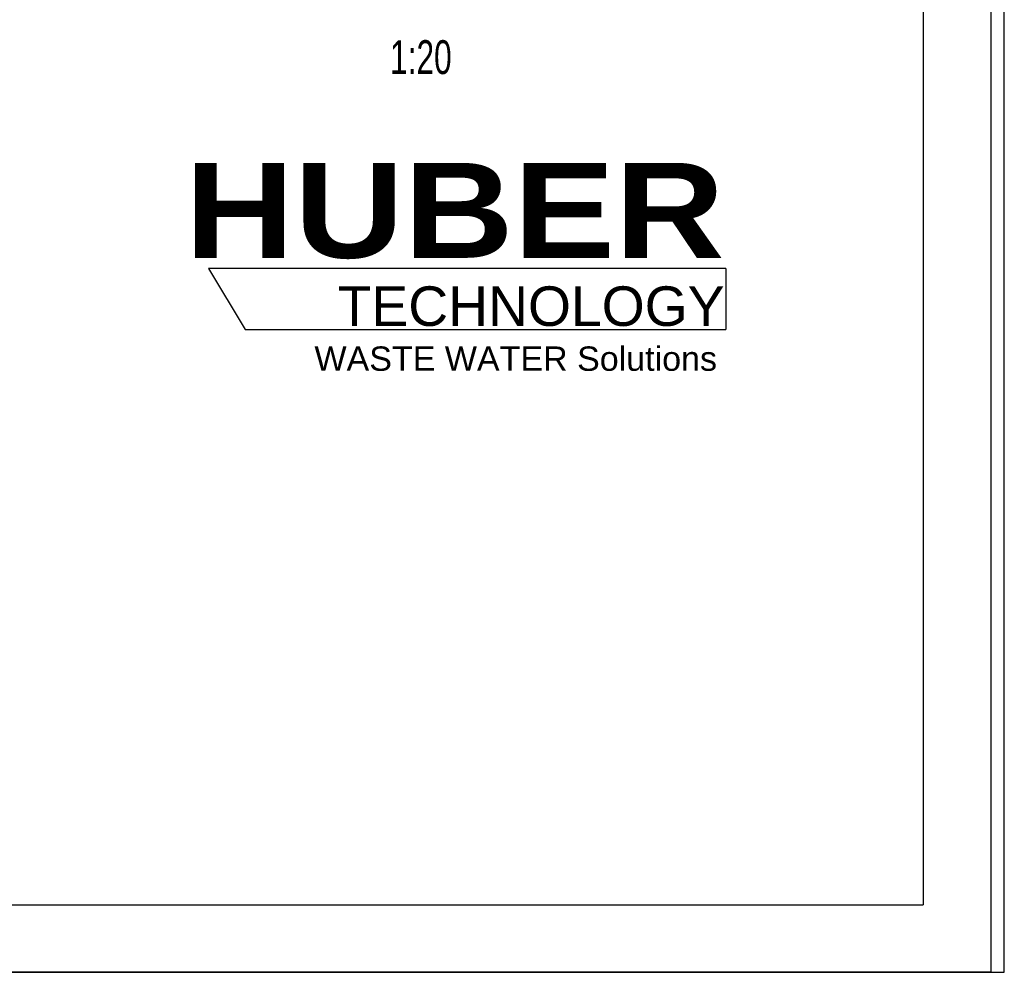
# Model space of a CAD drawing. Header units: millimetres. Extents: x 0 to 2100, y 0 to 2970.
# Tile 2 of 5: x 1372 to 2100, y 0 to 704. Entities that reach past the tile are written whole.
import ezdxf

# ---------------------------------------------------------------- set-up
doc = ezdxf.new("R2010")
doc.units = ezdxf.units.MM
doc.header["$LTSCALE"] = 193.6
doc.layers.get('0').update_dxf_attribs({"linetype": 'CONTINUOUS'})
doc.layers.add('_ZEICHNUNGSELEM', color=7, linetype='CONTINUOUS')
doc.layers.add('HUBER_Logo_BL0', color=7, linetype='CONTINUOUS')
doc.styles.get("Standard").update_dxf_attribs({"font": 'txt', "width": 0.7})
doc.styles.add('TEXTSTYLE_2', font='ariblk.ttf')
doc.styles.add('TEXTSTYLE_3', font='arial.ttf')

# ---------------------------------------------------------------- blocks, each defined once
blk = doc.blocks.new('HUBER_LOGO_BL0', base_point=(1705.8, 504.77))
at = {"layer": 'HUBER_Logo_BL0', "color": 5, "linetype": 'CONTINUOUS'}
for p, q in [((1894.23, 520.25), (1511.73, 520.25)), ((1511.73, 520.25), (1538.73, 475.25)), ((1894.23, 520.25), (1894.23, 475.25)), ((1538.73, 475.25), (1894.23, 475.25))]:
    blk.add_line(p, q, dxfattribs=at)
at = {"layer": 'HUBER_Logo_BL0', "color": 2, "linetype": 'CONTINUOUS', "attachment_point": 3, "line_spacing_factor": 0.78}
for s, insert, char_height, width, style in [('HUBER\\P\\fArial;\\H29.25;TECHNOLOGY ', (1893.15, 598.34), 70.2, 387.6716, 'TEXTSTYLE_2'), ('WASTE WATER Solutions', (1887.58, 462.64), 18, 297.0335, 'TEXTSTYLE_3')]:
    blk.add_mtext(s, dxfattribs=dict(at, insert=insert, char_height=char_height, width=width, style=style))

msp = doc.modelspace()

# ---------------------------------------------------------------- linework, layer by layer
at = {"color": 7, "linetype": 'CONTINUOUS'}
for p, q in [((2100, 0), (2100, 2970)), ((2100, 0), (2100, 2970)), ((0, 0), (2100, 0)), ((0, 0), (2100, 0))]:
    msp.add_line(p, q, dxfattribs=at)
at = {"color": 3, "linetype": 'CONTINUOUS'}
for p, q in [((2090, 2950), (2090, 0)), ((2090, 0), (0, 0))]:
    msp.add_line(p, q, dxfattribs=at)
at = {"color": 5, "linetype": 'CONTINUOUS'}
for p in [(2040, 2900), (200, 50)]:
    msp.add_line(p, (2040, 50), dxfattribs=at)

# ---------------------------------------------------------------- block references
at = {"layer": 'HUBER_Logo_BL0'}
msp.add_blockref('HUBER_LOGO_BL0', (1705.8, 504.77), dxfattribs=at)

# ---------------------------------------------------------------- texts
at = {"layer": '_ZEICHNUNGSELEM', "color": 2, "linetype": 'CONTINUOUS', "insert": (1691.43, 689.03), "char_height": 25, "width": 93.75, "attachment_point": 3, "line_spacing_factor": 0.9}
msp.add_mtext('1:20', dxfattribs=at)

doc.saveas('drawing.dxf')
